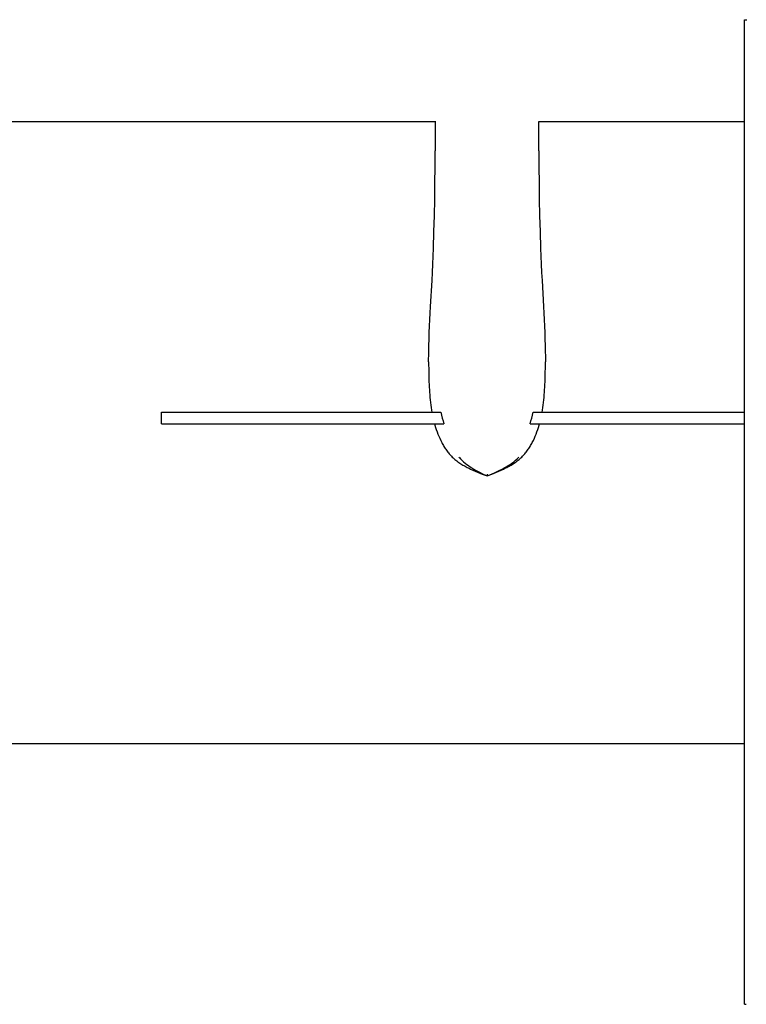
# Model space of a CAD drawing. Header units: millimetres. Extents: x -1528 to 1528, y -940 to 800.
# Tile 7 of 14: x -723 to -221, y -300 to 380. Entities that reach past the tile are written whole.
import ezdxf

# ---------------------------------------------------------------- set-up
doc = ezdxf.new("R2010")
doc.units = ezdxf.units.MM
doc.layers.add('VISIBLE', color=7, linetype='Continuous')

msp = doc.modelspace()

# ---------------------------------------------------------------- linework, layer by layer
at = {"layer": 'VISIBLE'}
for p, q in [((-222.06, -300.08), (-222.06, 380.11)), ((-222.06, 380.11), (-222.06, 380.11)), ((-222.06, 380.11), (-222.06, 380.11)), ((-222.06, 380.11), (-222.02, 380.11)), ((-222.02, 380.11), (-221.96, 380.11)), ((-221.96, 380.11), (-221.86, 380.11)), ((-221.86, 380.11), (-221.72, 380.11)), ((-221.72, 380.11), (-221.54, 380.11)), ((-221.54, 380.11), (-221.33, 380.11)), ((-221.33, 380.11), (-221.07, 380.11)), ((-221.07, 380.11), (-220.77, 380.11)), ((-220.77, 380.11), (-220.44, 380.11)), ((-963.83, 309.89), (-435.77, 309.89)), ((-435.77, 309.97), (-435.72, 300.78)), ((-364.05, 300.78), (-364, 309.89)), ((-364, 309.89), (-222.06, 309.89)), ((-435.72, 300.78), (-435.7, 289.57)), ((-364.07, 289.57), (-364.05, 300.78)), ((-435.74, 278.36), (-435.7, 289.57)), ((-364.07, 289.57), (-364.03, 278.36)), ((-435.84, 267.17), (-435.74, 278.36)), ((-364.03, 278.36), (-363.93, 267.17)), ((-436, 255.97), (-435.84, 267.17)), ((-363.93, 267.17), (-363.78, 255.97)), ((-436.22, 244.78), (-436, 255.97)), ((-363.78, 255.97), (-363.55, 244.78)), ((-436.51, 233.59), (-436.22, 244.78)), ((-363.55, 244.78), (-363.26, 233.58)), ((-436.88, 222.38), (-436.51, 233.59)), ((-363.26, 233.58), (-362.89, 222.38)), ((-437.1, 216.78), (-436.88, 222.38)), ((-362.89, 222.38), (-362.67, 216.78)), ((-437.59, 205.56), (-437.34, 211.17)), ((-437.34, 211.17), (-437.1, 216.78)), ((-362.67, 216.78), (-362.44, 211.17)), ((-362.44, 211.17), (-362.18, 205.56)), ((-437.87, 199.94), (-437.59, 205.56)), ((-362.18, 205.56), (-361.9, 199.94)), ((-438.87, 181.94), (-437.87, 199.94)), ((-361.9, 199.94), (-360.91, 181.94)), ((-439.34, 172.94), (-439.11, 177.44)), ((-439.11, 177.44), (-438.87, 181.94)), ((-360.91, 181.94), (-360.66, 177.44)), ((-360.66, 177.44), (-360.43, 172.94)), ((-439.56, 168.43), (-439.34, 172.94)), ((-360.43, 172.94), (-360.21, 168.43)), ((-439.92, 159.43), (-439.75, 163.93)), ((-439.75, 163.93), (-439.56, 168.43)), ((-360.21, 168.43), (-360.02, 163.93)), ((-360.02, 163.93), (-359.85, 159.43)), ((-440.05, 154.92), (-439.92, 159.43)), ((-359.85, 159.43), (-359.72, 154.92)), ((-440.18, 148.17), (-440.15, 150.42)), ((-440.15, 150.42), (-440.1, 152.67)), ((-440.1, 152.67), (-440.05, 154.92)), ((-359.72, 154.92), (-359.67, 152.67)), ((-359.67, 152.67), (-359.62, 150.42)), ((-359.62, 150.42), (-359.59, 148.17)), ((-440.21, 143.68), (-440.2, 145.93)), ((-440.21, 143.68), (-440.2, 141.43)), ((-440.2, 145.93), (-440.18, 148.17)), ((-359.59, 148.17), (-359.57, 145.93)), ((-359.57, 145.93), (-359.56, 143.68)), ((-359.57, 141.43), (-359.56, 143.68)), ((-440.2, 141.43), (-440.19, 139.18)), ((-440.19, 139.18), (-440.15, 136.94)), ((-440.15, 136.94), (-440.11, 134.69)), ((-359.66, 134.69), (-359.62, 136.94)), ((-359.62, 136.94), (-359.59, 139.18)), ((-359.59, 139.18), (-359.57, 141.43)), ((-440.11, 134.69), (-440.05, 132.45)), ((-440.05, 132.45), (-439.97, 130.21)), ((-439.97, 130.21), (-439.87, 127.96)), ((-359.9, 127.96), (-359.8, 130.21)), ((-359.8, 130.21), (-359.73, 132.45)), ((-359.73, 132.45), (-359.66, 134.69)), ((-439.87, 127.96), (-439.79, 126.2)), ((-439.79, 126.2), (-439.69, 124.44)), ((-439.69, 124.44), (-439.57, 122.69)), ((-439.57, 122.69), (-439.44, 120.93)), ((-360.33, 120.93), (-360.2, 122.69)), ((-360.2, 122.69), (-360.08, 124.44)), ((-360.08, 124.44), (-359.98, 126.2)), ((-359.98, 126.2), (-359.9, 127.96)), ((-439.44, 120.93), (-439.29, 119.17)), ((-439.29, 119.17), (-439.13, 117.42)), ((-439.13, 117.42), (-438.93, 115.66)), ((-438.93, 115.66), (-438.72, 113.91)), ((-361.05, 113.91), (-360.84, 115.66)), ((-360.84, 115.66), (-360.65, 117.42)), ((-360.65, 117.42), (-360.48, 119.17)), ((-360.48, 119.17), (-360.33, 120.93)), ((-624.82, 100.97), (-624.82, 108.97)), ((-624.82, 108.97), (-624.82, 108.97)), ((-624.82, 108.97), (-624.79, 108.97)), ((-624.79, 108.97), (-624.72, 108.97)), ((-624.72, 108.97), (-624.62, 108.97)), ((-624.62, 108.97), (-624.48, 108.97)), ((-624.48, 108.97), (-624.31, 108.97)), ((-624.31, 108.97), (-624.11, 108.97)), ((-624.11, 108.97), (-623.87, 108.97)), ((-623.87, 108.97), (-623.6, 108.97)), ((-623.6, 108.97), (-623.3, 108.97)), ((-623.3, 108.97), (-622.98, 108.97)), ((-622.98, 108.97), (-622.62, 108.97)), ((-622.62, 108.97), (-622.23, 108.97)), ((-622.23, 108.97), (-621.82, 108.97)), ((-621.82, 108.97), (-621.37, 108.97)), ((-621.37, 108.97), (-620.9, 108.97)), ((-620.9, 108.97), (-620.41, 108.97)), ((-620.41, 108.97), (-619.89, 108.97)), ((-619.89, 108.97), (-619.34, 108.97)), ((-619.34, 108.97), (-618.77, 108.97)), ((-618.77, 108.97), (-618.18, 108.97)), ((-618.18, 108.97), (-617.56, 108.97)), ((-617.56, 108.97), (-616.92, 108.97)), ((-616.92, 108.97), (-616.26, 108.97)), ((-616.26, 108.97), (-615.58, 108.97)), ((-615.58, 108.97), (-614.88, 108.97)), ((-614.88, 108.97), (-613.42, 108.97)), ((-613.42, 108.97), (-611.89, 108.97)), ((-611.89, 108.97), (-610.29, 108.97)), ((-610.29, 108.97), (-608.63, 108.97)), ((-608.63, 108.97), (-606.91, 108.97)), ((-606.91, 108.97), (-605.14, 108.97)), ((-605.14, 108.97), (-603.32, 108.97)), ((-603.32, 108.97), (-601.46, 108.97)), ((-601.46, 108.97), (-599.57, 108.97)), ((-599.57, 108.97), (-597.64, 108.97)), ((-597.64, 108.97), (-595.69, 108.97)), ((-595.69, 108.97), (-591.74, 108.97)), ((-591.74, 108.97), (-587.76, 108.97)), ((-587.76, 108.97), (-583.78, 108.97)), ((-583.78, 108.97), (-581.8, 108.97)), ((-581.8, 108.97), (-579.85, 108.97)), ((-579.85, 108.97), (-577.85, 108.97)), ((-577.85, 108.97), (-575.87, 108.97)), ((-575.87, 108.97), (-573.92, 108.97)), ((-573.92, 108.97), (-571.99, 108.97)), ((-571.99, 108.97), (-570.08, 108.97)), ((-570.08, 108.97), (-568.2, 108.97)), ((-568.2, 108.97), (-566.34, 108.97)), ((-566.34, 108.97), (-564.5, 108.97)), ((-564.5, 108.97), (-562.67, 108.97)), ((-562.67, 108.97), (-560.87, 108.97)), ((-560.87, 108.97), (-559.09, 108.97)), ((-559.09, 108.97), (-557.33, 108.97)), ((-557.33, 108.97), (-555.59, 108.97)), ((-555.59, 108.97), (-553.86, 108.97)), ((-553.86, 108.97), (-552.15, 108.97)), ((-552.15, 108.97), (-550.46, 108.97)), ((-550.46, 108.97), (-548.79, 108.97)), ((-548.79, 108.97), (-547.13, 108.97)), ((-547.13, 108.97), (-543.86, 108.97)), ((-543.86, 108.97), (-540.65, 108.97)), ((-540.65, 108.97), (-537.49, 108.97)), ((-537.49, 108.97), (-534.39, 108.97)), ((-534.39, 108.97), (-531.33, 108.97)), ((-531.33, 108.97), (-528.32, 108.97)), ((-528.32, 108.97), (-525.34, 108.97)), ((-525.34, 108.97), (-522.4, 108.97)), ((-522.4, 108.97), (-519.49, 108.97)), ((-519.49, 108.97), (-516.61, 108.97)), ((-516.61, 108.97), (-513.75, 108.97)), ((-513.75, 108.97), (-510.92, 108.97)), ((-510.92, 108.97), (-508.09, 108.97)), ((-508.09, 108.97), (-505.28, 108.97)), ((-505.28, 108.97), (-502.48, 108.97)), ((-502.48, 108.97), (-496.88, 108.97)), ((-496.88, 108.97), (-491.27, 108.97)), ((-491.27, 108.97), (-485.61, 108.97)), ((-485.61, 108.97), (-482.75, 108.97)), ((-482.75, 108.97), (-479.87, 108.97)), ((-479.87, 108.97), (-477.02, 108.97)), ((-477.02, 108.97), (-474.14, 108.97)), ((-474.14, 108.97), (-471.24, 108.97)), ((-471.24, 108.97), (-468.31, 108.97)), ((-468.31, 108.97), (-465.37, 108.97)), ((-465.37, 108.97), (-462.4, 108.97)), ((-462.4, 108.97), (-456.4, 108.97)), ((-456.4, 108.97), (-450.33, 108.97)), ((-450.33, 108.97), (-444.19, 108.97)), ((-444.19, 108.97), (-438, 108.97)), ((-438.72, 113.91), (-438.47, 112.16)), ((-438.47, 112.16), (-438.2, 110.41)), ((-438.2, 110.41), (-437.96, 108.97)), ((-438, 108.97), (-431.76, 108.97)), ((-431.76, 108.97), (-431.32, 106.95)), ((-431.76, 108.97), (-431.76, 108.97)), ((-368.48, 106.95), (-368.03, 108.97)), ((-368.03, 108.97), (-368.03, 108.97)), ((-368.03, 108.97), (-361.79, 108.97)), ((-361.82, 108.97), (-361.57, 110.41)), ((-361.79, 108.97), (-355.6, 108.97)), ((-361.57, 110.41), (-361.3, 112.16)), ((-361.3, 112.16), (-361.05, 113.91)), ((-355.6, 108.97), (-349.46, 108.97)), ((-349.46, 108.97), (-343.39, 108.97)), ((-343.39, 108.97), (-337.39, 108.97)), ((-337.39, 108.97), (-334.42, 108.97)), ((-334.42, 108.97), (-331.48, 108.97)), ((-331.48, 108.97), (-328.55, 108.97)), ((-328.55, 108.97), (-325.65, 108.97)), ((-325.65, 108.97), (-322.77, 108.97)), ((-322.77, 108.97), (-319.92, 108.97)), ((-319.92, 108.97), (-317.04, 108.97)), ((-317.04, 108.97), (-314.18, 108.97)), ((-314.18, 108.97), (-308.52, 108.97)), ((-308.52, 108.97), (-302.91, 108.97)), ((-302.91, 108.97), (-297.31, 108.97)), ((-297.31, 108.97), (-294.51, 108.97)), ((-294.51, 108.97), (-291.7, 108.97)), ((-291.7, 108.97), (-288.88, 108.97)), ((-288.88, 108.97), (-286.04, 108.97)), ((-286.04, 108.97), (-283.18, 108.97)), ((-283.18, 108.97), (-280.3, 108.97)), ((-280.3, 108.97), (-277.39, 108.97)), ((-277.39, 108.97), (-274.45, 108.97)), ((-274.45, 108.97), (-271.48, 108.97)), ((-271.48, 108.97), (-268.46, 108.97)), ((-268.46, 108.97), (-265.4, 108.97)), ((-265.4, 108.97), (-262.3, 108.97)), ((-262.3, 108.97), (-259.14, 108.97)), ((-259.14, 108.97), (-255.93, 108.97)), ((-255.93, 108.97), (-252.66, 108.97)), ((-252.66, 108.97), (-251, 108.97)), ((-251, 108.97), (-249.33, 108.97)), ((-249.33, 108.97), (-247.64, 108.97)), ((-247.64, 108.97), (-245.93, 108.97)), ((-245.93, 108.97), (-244.2, 108.97)), ((-244.2, 108.97), (-242.46, 108.97)), ((-242.46, 108.97), (-240.7, 108.97)), ((-240.7, 108.97), (-238.92, 108.97)), ((-238.92, 108.97), (-237.11, 108.97)), ((-237.11, 108.97), (-235.29, 108.97)), ((-235.29, 108.97), (-233.45, 108.97)), ((-233.45, 108.97), (-231.59, 108.97)), ((-231.59, 108.97), (-229.7, 108.97)), ((-229.7, 108.97), (-227.8, 108.97)), ((-227.8, 108.97), (-225.87, 108.97)), ((-225.87, 108.97), (-223.92, 108.97)), ((-223.92, 108.97), (-222.06, 108.97)), ((-431.32, 106.95), (-430.82, 104.94)), ((-430.82, 104.94), (-430.26, 102.95)), ((-430.26, 102.95), (-429.65, 100.97)), ((-370.14, 100.97), (-369.53, 102.95)), ((-369.53, 102.95), (-368.98, 104.94)), ((-368.98, 104.94), (-368.48, 106.95)), ((-624.82, 100.97), (-624.82, 100.97)), ((-624.82, 100.97), (-624.79, 100.97)), ((-624.82, 100.97), (-624.78, 100.97)), ((-624.79, 100.97), (-624.72, 100.97)), ((-624.78, 100.97), (-624.71, 100.97)), ((-624.72, 100.97), (-624.62, 100.97)), ((-624.71, 100.97), (-624.61, 100.97)), ((-624.62, 100.97), (-624.48, 100.97)), ((-624.61, 100.97), (-624.47, 100.97)), ((-624.48, 100.97), (-624.31, 100.97)), ((-624.47, 100.97), (-624.3, 100.97)), ((-624.31, 100.97), (-624.11, 100.97)), ((-624.3, 100.97), (-624.09, 100.97)), ((-624.11, 100.97), (-623.87, 100.97)), ((-624.09, 100.97), (-623.86, 100.97)), ((-623.87, 100.97), (-623.6, 100.97)), ((-623.86, 100.97), (-623.6, 100.97)), ((-623.6, 100.97), (-623.3, 100.97)), ((-623.6, 100.97), (-623.3, 100.97)), ((-623.3, 100.97), (-622.98, 100.97)), ((-623.3, 100.97), (-622.98, 100.97)), ((-622.98, 100.97), (-622.63, 100.97)), ((-622.98, 100.97), (-622.62, 100.97)), ((-622.63, 100.97), (-622.25, 100.97)), ((-622.62, 100.97), (-622.23, 100.97)), ((-622.25, 100.97), (-621.84, 100.97)), ((-622.23, 100.97), (-621.82, 100.97)), ((-621.84, 100.97), (-621.41, 100.97)), ((-621.82, 100.97), (-621.37, 100.97)), ((-621.41, 100.97), (-620.95, 100.97)), ((-621.37, 100.97), (-620.9, 100.97)), ((-620.95, 100.97), (-620.47, 100.97)), ((-620.9, 100.97), (-620.41, 100.97)), ((-620.47, 100.97), (-619.96, 100.97)), ((-620.41, 100.97), (-619.89, 100.97)), ((-619.96, 100.97), (-619.43, 100.97)), ((-619.89, 100.97), (-619.34, 100.97)), ((-619.43, 100.97), (-618.87, 100.97)), ((-619.34, 100.97), (-618.77, 100.97)), ((-618.87, 100.97), (-618.29, 100.97)), ((-618.77, 100.97), (-618.18, 100.97)), ((-618.29, 100.97), (-617.69, 100.97)), ((-618.18, 100.97), (-617.56, 100.97)), ((-617.69, 100.97), (-617.07, 100.97)), ((-617.56, 100.97), (-616.92, 100.97)), ((-617.07, 100.97), (-616.42, 100.97)), ((-616.92, 100.97), (-616.26, 100.97)), ((-616.42, 100.97), (-615.76, 100.97)), ((-616.26, 100.97), (-615.58, 100.97)), ((-615.76, 100.97), (-614.37, 100.97)), ((-615.58, 100.97), (-614.88, 100.97)), ((-614.88, 100.97), (-613.42, 100.97)), ((-614.37, 100.97), (-612.91, 100.97)), ((-613.42, 100.97), (-611.89, 100.97)), ((-612.91, 100.97), (-611.39, 100.97)), ((-611.89, 100.97), (-610.29, 100.97)), ((-611.39, 100.97), (-609.79, 100.97)), ((-610.29, 100.97), (-608.63, 100.97)), ((-609.79, 100.97), (-608.14, 100.97)), ((-608.63, 100.97), (-606.91, 100.97)), ((-608.14, 100.97), (-606.44, 100.97)), ((-606.91, 100.97), (-605.14, 100.97)), ((-606.44, 100.97), (-604.69, 100.97)), ((-605.14, 100.97), (-603.32, 100.97)), ((-604.69, 100.97), (-602.9, 100.97)), ((-603.32, 100.97), (-601.46, 100.97)), ((-602.9, 100.97), (-601.06, 100.97)), ((-601.46, 100.97), (-599.57, 100.97)), ((-601.06, 100.97), (-599.2, 100.97)), ((-599.57, 100.97), (-597.64, 100.97)), ((-599.2, 100.97), (-597.3, 100.97)), ((-597.64, 100.97), (-595.69, 100.97)), ((-597.3, 100.97), (-595.39, 100.97)), ((-595.69, 100.97), (-591.74, 100.97)), ((-595.39, 100.97), (-591.5, 100.97)), ((-591.74, 100.97), (-587.76, 100.97)), ((-591.5, 100.97), (-587.59, 100.97)), ((-587.76, 100.97), (-583.78, 100.97)), ((-587.59, 100.97), (-583.68, 100.97)), ((-583.78, 100.97), (-581.8, 100.97)), ((-583.68, 100.97), (-581.75, 100.97)), ((-581.8, 100.97), (-579.85, 100.97)), ((-581.75, 100.97), (-579.83, 100.97)), ((-579.85, 100.97), (-577.85, 100.97)), ((-579.83, 100.97), (-577.81, 100.97)), ((-577.85, 100.97), (-575.87, 100.97)), ((-577.81, 100.97), (-575.82, 100.97)), ((-575.87, 100.97), (-573.92, 100.97)), ((-575.82, 100.97), (-573.86, 100.97)), ((-573.92, 100.97), (-571.99, 100.97)), ((-573.86, 100.97), (-571.92, 100.97)), ((-571.99, 100.97), (-570.08, 100.97)), ((-571.92, 100.97), (-570, 100.97)), ((-570.08, 100.97), (-568.2, 100.97)), ((-570, 100.97), (-568.1, 100.97)), ((-568.2, 100.97), (-566.34, 100.97)), ((-568.1, 100.97), (-566.23, 100.97)), ((-566.34, 100.97), (-564.5, 100.97)), ((-566.23, 100.97), (-564.38, 100.97)), ((-564.5, 100.97), (-562.67, 100.97)), ((-564.38, 100.97), (-562.55, 100.97)), ((-562.67, 100.97), (-560.87, 100.97)), ((-562.55, 100.97), (-560.74, 100.97)), ((-560.87, 100.97), (-559.09, 100.97)), ((-560.74, 100.97), (-558.95, 100.97)), ((-559.09, 100.97), (-557.33, 100.97)), ((-558.95, 100.97), (-557.18, 100.97)), ((-557.33, 100.97), (-555.59, 100.97)), ((-557.18, 100.97), (-555.43, 100.97)), ((-555.59, 100.97), (-553.86, 100.97)), ((-555.43, 100.97), (-553.7, 100.97)), ((-553.86, 100.97), (-552.15, 100.97)), ((-553.7, 100.97), (-550.29, 100.97)), ((-552.15, 100.97), (-550.46, 100.97)), ((-550.46, 100.97), (-548.79, 100.97)), ((-550.29, 100.97), (-546.95, 100.97)), ((-548.79, 100.97), (-547.13, 100.97)), ((-547.13, 100.97), (-543.86, 100.97)), ((-546.95, 100.97), (-543.68, 100.97)), ((-543.86, 100.97), (-540.65, 100.97)), ((-543.68, 100.97), (-540.46, 100.97)), ((-540.65, 100.97), (-537.49, 100.97)), ((-540.46, 100.97), (-537.31, 100.97)), ((-537.49, 100.97), (-534.39, 100.97)), ((-537.31, 100.97), (-534.2, 100.97)), ((-534.39, 100.97), (-531.33, 100.97)), ((-534.2, 100.97), (-531.15, 100.97)), ((-531.33, 100.97), (-528.32, 100.97)), ((-531.15, 100.97), (-528.14, 100.97)), ((-528.32, 100.97), (-525.34, 100.97)), ((-528.14, 100.97), (-525.17, 100.97)), ((-525.34, 100.97), (-522.4, 100.97)), ((-525.17, 100.97), (-522.23, 100.97)), ((-522.4, 100.97), (-519.49, 100.97)), ((-522.23, 100.97), (-519.33, 100.97)), ((-519.49, 100.97), (-516.61, 100.97)), ((-519.33, 100.97), (-516.46, 100.97)), ((-516.61, 100.97), (-513.75, 100.97)), ((-516.46, 100.97), (-513.61, 100.97)), ((-513.75, 100.97), (-510.92, 100.97)), ((-513.61, 100.97), (-510.78, 100.97)), ((-510.92, 100.97), (-508.09, 100.97)), ((-510.78, 100.97), (-507.97, 100.97)), ((-508.09, 100.97), (-505.28, 100.97)), ((-507.97, 100.97), (-502.38, 100.97)), ((-505.28, 100.97), (-502.48, 100.97)), ((-502.48, 100.97), (-496.88, 100.97)), ((-502.38, 100.97), (-496.8, 100.97)), ((-496.88, 100.97), (-491.27, 100.97)), ((-496.8, 100.97), (-491.21, 100.97)), ((-491.27, 100.97), (-485.61, 100.97)), ((-491.21, 100.97), (-485.57, 100.97)), ((-485.61, 100.97), (-482.75, 100.97)), ((-485.57, 100.97), (-479.85, 100.97)), ((-482.75, 100.97), (-479.87, 100.97)), ((-479.87, 100.97), (-476.9, 100.97)), ((-479.85, 100.97), (-477.04, 100.97)), ((-477.04, 100.97), (-474.19, 100.97)), ((-476.9, 100.97), (-473.9, 100.97)), ((-474.19, 100.97), (-471.32, 100.97)), ((-473.9, 100.97), (-470.87, 100.97)), ((-471.32, 100.97), (-468.43, 100.97)), ((-470.87, 100.97), (-467.82, 100.97)), ((-468.43, 100.97), (-465.51, 100.97)), ((-467.82, 100.97), (-464.75, 100.97)), ((-465.51, 100.97), (-462.58, 100.97)), ((-464.75, 100.97), (-461.65, 100.97)), ((-462.58, 100.97), (-456.64, 100.97)), ((-461.65, 100.97), (-458.53, 100.97)), ((-458.53, 100.97), (-455.38, 100.97)), ((-456.64, 100.97), (-450.63, 100.97)), ((-455.38, 100.97), (-449.05, 100.97)), ((-450.63, 100.97), (-444.56, 100.97)), ((-449.05, 100.97), (-442.64, 100.97)), ((-444.56, 100.97), (-438.42, 100.97)), ((-442.64, 100.97), (-436.17, 100.97)), ((-438.42, 100.97), (-436.16, 100.97)), ((-436.17, 100.97), (-429.65, 100.97)), ((-436.16, 100.97), (-435.87, 99.97)), ((-436.16, 100.97), (-436.16, 100.97)), ((-436.16, 100.97), (-436.14, 100.97)), ((-436.14, 100.97), (-436.07, 100.97)), ((-436.07, 100.97), (-435.96, 100.97)), ((-435.96, 100.97), (-435.81, 100.97)), ((-435.87, 99.97), (-435.41, 98.44)), ((-435.81, 100.97), (-435.62, 100.97)), ((-435.62, 100.97), (-435.38, 100.97)), ((-435.41, 98.44), (-434.92, 96.91)), ((-435.38, 100.97), (-435.1, 100.97)), ((-435.1, 100.97), (-434.79, 100.97)), ((-434.92, 96.91), (-434.39, 95.39)), ((-434.79, 100.97), (-434.43, 100.97)), ((-434.43, 100.97), (-434.03, 100.97)), ((-434.39, 95.39), (-433.82, 93.88)), ((-434.03, 100.97), (-433.6, 100.97)), ((-433.6, 100.97), (-433.13, 100.97)), ((-433.13, 100.97), (-432.63, 100.97)), ((-432.63, 100.97), (-432.09, 100.97)), ((-432.09, 100.97), (-431.53, 100.97)), ((-431.53, 100.97), (-430.93, 100.97)), ((-430.93, 100.97), (-430.3, 100.97)), ((-430.3, 100.97), (-429.65, 100.97)), ((-370.14, 100.97), (-369.64, 100.97)), ((-370.14, 100.97), (-363.62, 100.97)), ((-369.64, 100.97), (-369.16, 100.97)), ((-369.16, 100.97), (-368.7, 100.97)), ((-368.7, 100.97), (-368.26, 100.97)), ((-368.26, 100.97), (-367.84, 100.97)), ((-367.84, 100.97), (-367.44, 100.97)), ((-367.44, 100.97), (-367.05, 100.97)), ((-367.05, 100.97), (-366.69, 100.97)), ((-366.69, 100.97), (-366.31, 100.97)), ((-366.31, 100.97), (-365.95, 100.97)), ((-365.95, 100.97), (-365.62, 100.97)), ((-365.95, 93.88), (-365.38, 95.39)), ((-365.62, 100.97), (-365.3, 100.97)), ((-365.38, 95.39), (-364.85, 96.91)), ((-365.3, 100.97), (-365.02, 100.97)), ((-365.02, 100.97), (-364.76, 100.97)), ((-364.85, 96.91), (-364.36, 98.44)), ((-364.76, 100.97), (-364.52, 100.97)), ((-364.52, 100.97), (-364.31, 100.97)), ((-364.36, 98.44), (-363.9, 99.97)), ((-364.31, 100.97), (-364.13, 100.97)), ((-364.13, 100.97), (-363.97, 100.97)), ((-363.97, 100.97), (-363.85, 100.97)), ((-363.9, 99.97), (-363.61, 100.97)), ((-363.85, 100.97), (-363.74, 100.97)), ((-363.74, 100.97), (-363.67, 100.97)), ((-363.67, 100.97), (-363.63, 100.97)), ((-363.63, 100.97), (-363.61, 100.97)), ((-363.62, 100.97), (-357.15, 100.97)), ((-363.61, 100.97), (-363.61, 100.97)), ((-363.61, 100.97), (-361.34, 100.97)), ((-361.34, 100.97), (-355.2, 100.97)), ((-357.15, 100.97), (-350.74, 100.97)), ((-355.2, 100.97), (-349.13, 100.97)), ((-350.74, 100.97), (-344.4, 100.97)), ((-349.13, 100.97), (-343.12, 100.97)), ((-344.4, 100.97), (-341.26, 100.97)), ((-343.12, 100.97), (-337.18, 100.97)), ((-341.26, 100.97), (-338.14, 100.97)), ((-338.14, 100.97), (-335.04, 100.97)), ((-337.18, 100.97), (-334.25, 100.97)), ((-335.04, 100.97), (-331.97, 100.97)), ((-334.25, 100.97), (-331.33, 100.97)), ((-331.97, 100.97), (-328.92, 100.97)), ((-331.33, 100.97), (-328.44, 100.97)), ((-328.92, 100.97), (-325.89, 100.97)), ((-328.44, 100.97), (-325.57, 100.97)), ((-325.89, 100.97), (-322.89, 100.97)), ((-325.57, 100.97), (-322.72, 100.97)), ((-322.89, 100.97), (-319.92, 100.97)), ((-322.72, 100.97), (-319.9, 100.97)), ((-319.92, 100.97), (-317.04, 100.97)), ((-319.9, 100.97), (-314.18, 100.97)), ((-317.04, 100.97), (-314.18, 100.97)), ((-314.18, 100.97), (-308.55, 100.97)), ((-314.18, 100.97), (-308.52, 100.97)), ((-308.55, 100.97), (-302.95, 100.97)), ((-308.52, 100.97), (-302.91, 100.97)), ((-302.95, 100.97), (-297.38, 100.97)), ((-302.91, 100.97), (-297.31, 100.97)), ((-297.38, 100.97), (-291.79, 100.97)), ((-297.31, 100.97), (-294.51, 100.97)), ((-294.51, 100.97), (-291.7, 100.97)), ((-291.79, 100.97), (-288.98, 100.97)), ((-291.7, 100.97), (-288.88, 100.97)), ((-288.98, 100.97), (-286.15, 100.97)), ((-288.88, 100.97), (-286.04, 100.97)), ((-286.15, 100.97), (-283.3, 100.97)), ((-286.04, 100.97), (-283.18, 100.97)), ((-283.3, 100.97), (-280.43, 100.97)), ((-283.18, 100.97), (-280.3, 100.97)), ((-280.43, 100.97), (-277.53, 100.97)), ((-280.3, 100.97), (-277.39, 100.97)), ((-277.53, 100.97), (-274.59, 100.97)), ((-277.39, 100.97), (-274.45, 100.97)), ((-274.59, 100.97), (-271.62, 100.97)), ((-274.45, 100.97), (-271.48, 100.97)), ((-271.62, 100.97), (-268.61, 100.97)), ((-271.48, 100.97), (-268.46, 100.97)), ((-268.61, 100.97), (-265.55, 100.97)), ((-268.46, 100.97), (-265.4, 100.97)), ((-265.55, 100.97), (-262.45, 100.97)), ((-265.4, 100.97), (-262.3, 100.97)), ((-262.45, 100.97), (-259.29, 100.97)), ((-262.3, 100.97), (-259.14, 100.97)), ((-259.29, 100.97), (-256.08, 100.97)), ((-259.14, 100.97), (-255.93, 100.97)), ((-256.08, 100.97), (-252.81, 100.97)), ((-255.93, 100.97), (-252.66, 100.97)), ((-252.81, 100.97), (-249.47, 100.97)), ((-252.66, 100.97), (-251, 100.97)), ((-251, 100.97), (-249.33, 100.97)), ((-249.47, 100.97), (-246.06, 100.97)), ((-249.33, 100.97), (-247.64, 100.97)), ((-247.64, 100.97), (-245.93, 100.97)), ((-246.06, 100.97), (-244.33, 100.97)), ((-245.93, 100.97), (-244.2, 100.97)), ((-244.33, 100.97), (-242.58, 100.97)), ((-244.2, 100.97), (-242.46, 100.97)), ((-242.58, 100.97), (-240.81, 100.97)), ((-242.46, 100.97), (-240.7, 100.97)), ((-240.81, 100.97), (-239.02, 100.97)), ((-240.7, 100.97), (-238.92, 100.97)), ((-239.02, 100.97), (-237.21, 100.97)), ((-238.92, 100.97), (-237.11, 100.97)), ((-237.21, 100.97), (-235.38, 100.97)), ((-237.11, 100.97), (-235.29, 100.97)), ((-235.38, 100.97), (-233.53, 100.97)), ((-235.29, 100.97), (-233.45, 100.97)), ((-233.53, 100.97), (-231.66, 100.97)), ((-233.45, 100.97), (-231.59, 100.97)), ((-231.66, 100.97), (-229.76, 100.97)), ((-231.59, 100.97), (-229.7, 100.97)), ((-229.76, 100.97), (-227.84, 100.97)), ((-229.7, 100.97), (-227.8, 100.97)), ((-227.84, 100.97), (-225.9, 100.97)), ((-227.8, 100.97), (-225.87, 100.97)), ((-225.9, 100.97), (-223.94, 100.97)), ((-225.87, 100.97), (-223.92, 100.97)), ((-223.94, 100.97), (-222.06, 100.97)), ((-223.92, 100.97), (-222.06, 100.97)), ((-433.82, 93.88), (-433.22, 92.39)), ((-433.22, 92.39), (-432.58, 90.92)), ((-432.58, 90.92), (-431.9, 89.47)), ((-431.9, 89.47), (-431.18, 88.05)), ((-368.59, 88.05), (-367.87, 89.47)), ((-367.87, 89.47), (-367.19, 90.92)), ((-367.19, 90.92), (-366.55, 92.39)), ((-366.55, 92.39), (-365.95, 93.88)), ((-431.18, 88.05), (-430.8, 87.34)), ((-430.8, 87.34), (-430.42, 86.65)), ((-430.42, 86.65), (-430.02, 85.96)), ((-430.02, 85.96), (-429.62, 85.29)), ((-429.62, 85.29), (-429.2, 84.62)), ((-429.2, 84.62), (-428.77, 83.96)), ((-428.77, 83.96), (-428.33, 83.31)), ((-428.33, 83.31), (-427.88, 82.67)), ((-427.88, 82.67), (-427.42, 82.04)), ((-427.42, 82.04), (-426.95, 81.43)), ((-372.82, 81.43), (-372.35, 82.04)), ((-372.35, 82.04), (-371.89, 82.67)), ((-371.89, 82.67), (-371.44, 83.31)), ((-371.44, 83.31), (-371, 83.96)), ((-371, 83.96), (-370.57, 84.62)), ((-370.57, 84.62), (-370.16, 85.29)), ((-370.16, 85.29), (-369.75, 85.96)), ((-369.75, 85.96), (-369.35, 86.65)), ((-369.35, 86.65), (-368.97, 87.34)), ((-368.97, 87.34), (-368.59, 88.05)), ((-426.95, 81.43), (-426.47, 80.82)), ((-426.47, 80.82), (-425.97, 80.23)), ((-425.97, 80.23), (-425.47, 79.64)), ((-425.47, 79.64), (-424.95, 79.08)), ((-424.95, 79.08), (-424.42, 78.52)), ((-424.42, 78.52), (-423.88, 77.98)), ((-423.88, 77.98), (-423.28, 77.4)), ((-423.28, 77.4), (-422.66, 76.84)), ((-422.66, 76.84), (-422.03, 76.3)), ((-422.03, 76.3), (-421.38, 75.77)), ((-421.38, 75.77), (-420.73, 75.26)), ((-420.73, 75.26), (-420.06, 74.76)), ((-419.24, 77.98), (-418.75, 77.4)), ((-418.75, 77.4), (-418.25, 76.85)), ((-418.25, 76.85), (-417.22, 75.77)), ((-417.22, 75.77), (-416.15, 74.76)), ((-381.42, 74.76), (-380.21, 75.77)), ((-380.21, 75.77), (-379.04, 76.84)), ((-379.72, 74.76), (-379.05, 75.26)), ((-379.05, 75.26), (-378.39, 75.77)), ((-379.04, 76.84), (-378.48, 77.4)), ((-378.48, 77.4), (-377.93, 77.98)), ((-378.39, 75.77), (-377.75, 76.3)), ((-377.75, 76.3), (-377.11, 76.84)), ((-377.11, 76.84), (-376.5, 77.4)), ((-376.5, 77.4), (-375.89, 77.98)), ((-375.89, 77.98), (-375.35, 78.52)), ((-375.35, 78.52), (-374.82, 79.08)), ((-374.82, 79.08), (-374.3, 79.64)), ((-374.3, 79.64), (-373.8, 80.23)), ((-373.8, 80.23), (-373.3, 80.82)), ((-373.3, 80.82), (-372.82, 81.43)), ((-420.06, 74.76), (-419.38, 74.27)), ((-419.38, 74.27), (-418.68, 73.8)), ((-418.68, 73.8), (-417.98, 73.34)), ((-417.98, 73.34), (-417.27, 72.89)), ((-417.27, 72.89), (-416.55, 72.45)), ((-416.55, 72.45), (-415.81, 72.03)), ((-416.15, 74.76), (-415.05, 73.8)), ((-415.81, 72.03), (-415.07, 71.61)), ((-415.07, 71.61), (-414.32, 71.2)), ((-415.05, 73.8), (-413.91, 72.89)), ((-414.32, 71.2), (-413.57, 70.81)), ((-413.91, 72.89), (-412.73, 72.03)), ((-413.57, 70.81), (-412.8, 70.42)), ((-412.8, 70.42), (-412.03, 70.04)), ((-412.73, 72.03), (-411.53, 71.2)), ((-412.03, 70.04), (-411.25, 69.67)), ((-411.53, 71.2), (-410.3, 70.42)), ((-411.25, 69.67), (-409.67, 68.94)), ((-410.3, 70.42), (-409.05, 69.67)), ((-409.67, 68.94), (-408.07, 68.24)), ((-409.05, 69.67), (-407.78, 68.94)), ((-408.07, 68.24), (-406.46, 67.57)), ((-407.78, 68.94), (-406.49, 68.25)), ((-406.49, 68.25), (-405.19, 67.57)), ((-393.87, 67.57), (-392.39, 68.24)), ((-393.31, 67.57), (-391.7, 68.24)), ((-392.39, 68.24), (-390.93, 68.94)), ((-391.7, 68.24), (-390.1, 68.94)), ((-390.93, 68.94), (-389.49, 69.67)), ((-390.1, 68.94), (-388.52, 69.67)), ((-389.49, 69.67), (-388.07, 70.42)), ((-388.52, 69.67), (-387.74, 70.04)), ((-388.07, 70.42), (-386.67, 71.2)), ((-387.74, 70.04), (-386.97, 70.42)), ((-386.97, 70.42), (-386.21, 70.81)), ((-386.67, 71.2), (-385.31, 72.03)), ((-386.21, 70.81), (-385.45, 71.2)), ((-385.45, 71.2), (-384.7, 71.61)), ((-385.31, 72.03), (-383.98, 72.89)), ((-384.7, 71.61), (-383.96, 72.03)), ((-383.98, 72.89), (-382.68, 73.8)), ((-383.96, 72.03), (-383.23, 72.45)), ((-383.23, 72.45), (-382.5, 72.89)), ((-382.68, 73.8), (-381.42, 74.76)), ((-382.5, 72.89), (-381.79, 73.34)), ((-381.79, 73.34), (-381.09, 73.8)), ((-381.09, 73.8), (-380.4, 74.27)), ((-380.4, 74.27), (-379.72, 74.76)), ((-406.46, 67.57), (-404.83, 66.91)), ((-405.19, 67.57), (-402.55, 66.26)), ((-404.83, 66.91), (-403.19, 66.26)), ((-403.19, 66.26), (-399.89, 64.98)), ((-402.55, 66.26), (-399.89, 64.98)), ((-399.89, 64.98), (-399.53, 66.26)), ((-399.89, 64.98), (-396.87, 66.26)), ((-399.89, 64.98), (-396.59, 66.26)), ((-399.89, 64.98), (-399.89, 64.98)), ((-396.87, 66.26), (-393.87, 67.57)), ((-396.59, 66.26), (-394.94, 66.91)), ((-394.94, 66.91), (-393.31, 67.57)), ((-1500.11, -120.01), (-222.06, -120.01)), ((-1500.1, -120.01), (-222.06, -120.01)), ((-222.06, -300.08), (-222.06, -300.08)), ((-222.06, -300.08), (-222.06, -300.08)), ((-222.06, -300.08), (-222.02, -300.08)), ((-222.02, -300.08), (-221.96, -300.08)), ((-221.96, -300.08), (-221.86, -300.08)), ((-221.86, -300.08), (-221.72, -300.08)), ((-221.72, -300.08), (-221.54, -300.09)), ((-221.54, -300.09), (-221.33, -300.09)), ((-221.33, -300.09), (-221.07, -300.09)), ((-221.07, -300.09), (-220.77, -300.09))]:
    msp.add_line(p, q, dxfattribs=at)

doc.saveas('drawing.dxf')
